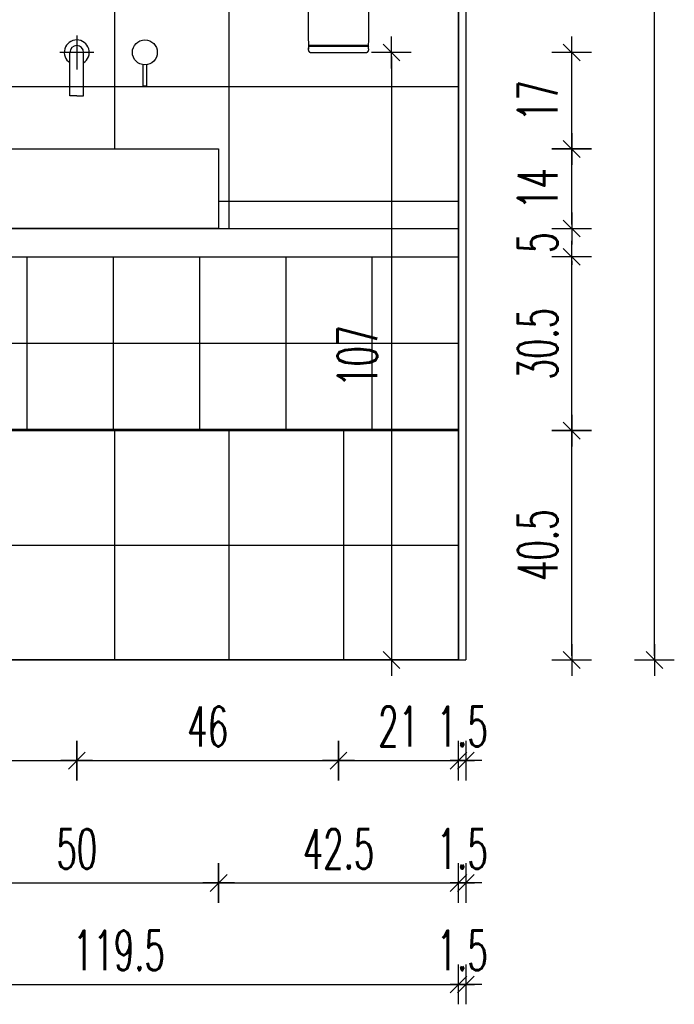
# Model space of a CAD drawing. Header units: centimetres. Extents: x -15121 to 30567, y -60641 to 0.
# Tile 54 of 256: x 4751 to 4866, y -27171 to -26998. Entities that reach past the tile are written whole.
import ezdxf

# ---------------------------------------------------------------- set-up
doc = ezdxf.new("R2010")
doc.units = ezdxf.units.CM
doc.header["$LTSCALE"] = 60
for name, color, linetype in [('AIKA powierzchnie', 6, 'Continuous'), ('AIKA sanitariaty', 7, 'Continuous'), ('AIKA TYNK', 5, 'Continuous'), ('AIKA widoki wymiarowanie', 7, 'Continuous'), ('AIKA widokowe', 7, 'Continuous')]:
    doc.layers.add(name, color=color, linetype=linetype)
doc.styles.add('wymiar', font='txt.shx', dxfattribs={"width": 0.6})
doc.dimstyles.new('Dwudziestka', dxfattribs={"dimtxt": 7, "dimasz": 0.7, "dimexe": 5, "dimexo": 0, "dimgap": 2.5, "dimtad": 1, "dimtoh": 1, "dimdec": 3, "dimrnd": 0.5, "dimdsep": 46, "dimtxsty": 'wymiar', "dimblk": 'znacznik', "dimcen": 0, "dimdle": 5, "dimse1": 1, "dimse2": 1, "dimclrd": 256, "dimclre": 256, "dimclrt": 256, "dimadec": 0, "dimazin": 0, "dimtfac": 0.4, "dimtdec": 3, "dimtix": 1, "dimtofl": 0, "dimtmove": 2, "dimatfit": 3, "dimldrblk": 'znacznik', "dimfxl": 1, "dimtolj": 1, "dimarcsym": 0})

# ---------------------------------------------------------------- blocks, each defined once
blk = doc.blocks.new('SL dozownik przod')
at = {"layer": 'AIKA widokowe'}
for p, q in [((1.21, 10.99), (1.11, 10.89)), ((1.11, 10.89), (3.11, 10.89)), ((1.11, 10.89), (1.11, 10.66)), ((1.21, 10.99), (3.01, 10.99)), ((1.54, 11.04), (1.49, 10.99)), ((1.54, 11.04), (2.69, 11.04)), ((2.74, 10.99), (2.69, 11.04)), ((3.11, 10.89), (3.01, 10.99)), ((3.11, 10.66), (3.11, 10.89)), ((1.11, 10.66), (3.11, 10.66)), ((1.46, 10.56), (1.46, 10.66)), ((2.76, 10.66), (2.76, 10.64)), ((-4.52, -15.9), (-4.42, -15.72)), ((-4.52, -15.9), (-4.46, -15.9)), ((-4.51, -16.41), (-4.52, -15.9)), ((-4.36, -15.72), (-4.46, -15.9)), ((-4.46, -15.9), (-0.94, -15.9)), ((-4.36, -15.72), (-4.42, -15.72)), ((-4.38, -15.71), (-4.21, -15.71)), ((-4.36, -15.72), (-0.96, -15.72)), ((-3.95, -17.22), (-4, -17.22)), ((-0.94, -17.22), (-3.95, -17.22)), ((-0.96, -15.72), (2.1, -15.72)), ((-0.96, -15.72), (-0.96, -15.9)), ((-0.94, -15.9), (2.11, -15.9)), ((5.17, -17.22), (-0.94, -17.22)), ((2.1, -15.72), (2.11, -15.72)), ((2.1, -15.72), (2.1, -15.9)), ((2.11, -15.72), (2.13, -15.72)), ((2.11, -15.9), (2.11, -15.72)), ((2.11, -15.9), (5.17, -15.9)), ((2.13, -15.72), (5.18, -15.72)), ((2.13, -15.9), (2.13, -15.72)), ((5.17, -15.9), (8.69, -15.9)), ((8.18, -17.22), (5.17, -17.22)), ((5.18, -15.72), (8.59, -15.72)), ((5.19, -15.9), (5.18, -15.72)), ((8.23, -17.22), (8.18, -17.22)), ((8.44, -15.71), (8.61, -15.71)), ((8.65, -15.72), (8.59, -15.72)), ((8.69, -15.9), (8.59, -15.72)), ((8.65, -15.72), (8.75, -15.9)), ((8.69, -15.9), (8.75, -15.9)), ((8.73, -16.51), (8.74, -16.21)), ((8.73, -16.51), (8.74, -16.21)), ((8.73, -16.21), (8.74, -16.21)), ((8.73, -16.21), (8.73, -16.21)), ((8.73, -16.33), (8.74, -16.21)), ((8.73, -16.21), (8.73, -16.33)), ((8.73, -16.51), (8.73, -16.21)), ((8.74, -16.21), (8.73, -16.51)), ((8.73, -16.21), (8.73, -16.51)), ((8.73, -16.21), (8.73, -16.21)), ((8.74, -16.3), (8.73, -16.51)), ((8.73, -16.33), (8.73, -16.33)), ((8.73, -16.37), (8.73, -16.46)), ((8.74, -16.37), (8.73, -16.37)), ((8.73, -16.37), (8.73, -16.51)), ((8.73, -16.37), (8.73, -16.37)), ((8.73, -16.51), (8.73, -16.37)), ((8.73, -16.46), (8.73, -16.51)), ((8.73, -16.46), (8.73, -16.46)), ((8.73, -16.51), (8.73, -16.51)), ((8.73, -16.51), (8.73, -16.51)), ((8.73, -16.51), (8.73, -16.51)), ((8.73, -16.51), (8.73, -16.51)), ((8.73, -16.51), (8.73, -16.51)), ((8.73, -16.51), (8.73, -16.51)), ((8.73, -16.51), (8.74, -16.51)), ((8.73, -16.51), (8.73, -16.51)), ((8.73, -16.51), (8.73, -16.51)), ((8.75, -15.9), (8.74, -16.41)), ((8.74, -16.21), (8.74, -16.21)), ((8.74, -16.21), (8.74, -16.51)), ((8.74, -16.51), (8.74, -16.21)), ((8.74, -16.21), (8.74, -16.21)), ((8.74, -16.21), (8.74, -16.21)), ((8.74, -16.21), (8.74, -16.21)), ((8.74, -16.42), (8.74, -16.21)), ((8.74, -16.21), (8.74, -16.42)), ((8.74, -16.42), (8.74, -16.21)), ((8.74, -16.21), (8.74, -16.42)), ((8.74, -16.21), (8.74, -16.21)), ((8.74, -16.21), (8.74, -16.51)), ((8.74, -16.21), (8.74, -16.21)), ((8.74, -16.21), (8.74, -16.26)), ((8.74, -16.21), (8.74, -16.21)), ((8.74, -16.21), (8.74, -16.21)), ((8.74, -16.21), (8.74, -16.21)), ((8.74, -16.21), (8.74, -16.21)), ((8.74, -16.21), (8.74, -16.21)), ((8.74, -16.26), (8.74, -16.33)), ((8.74, -16.26), (8.74, -16.26)), ((8.74, -16.51), (8.74, -16.3)), ((8.74, -16.33), (8.74, -16.37)), ((8.74, -16.33), (8.74, -16.33)), ((8.74, -16.51), (8.74, -16.51)), ((8.74, -16.51), (8.74, -16.51)), ((8.74, -16.51), (8.74, -16.51))]:
    blk.add_line(p, q, dxfattribs=at)
for centre, start, end in [((6.74, -15.72), 90, 180), ((6.86, -15.72), 0, 90)]:
    blk.add_arc(centre, 0.009, start, end, dxfattribs=at)
for centre, major_axis, start_param, end_param in [((-4.5, -16.33), (-0.016, 0.939), 1.659331, 2.015375), ((8.73, -16.33), (0.016, 0.939), 4.26781, 4.623855)]:
    blk.add_ellipse(centre, major_axis=major_axis, ratio=0.008724, start_param=start_param, end_param=end_param, dxfattribs=at)
for points, degree in [([(-4.52, -15.71), (-4.69, -3.05), (-4.53, 9.62)], 2), ([(-3.55, 10.61), (-1.04, 10.65), (1.46, 10.66)], 2), ([(1.44, 10.64), (1.44, 10.64), (1.44, 10.64), (1.44, 10.64)], 3), ([(1.44, 10.64), (1.45, 10.64), (1.46, 10.64), (1.46, 10.64)], 3), ([(2.76, 10.66), (5.27, 10.65), (7.78, 10.61)], 2), ([(2.77, 10.64), (2.77, 10.64), (2.78, 10.64), (2.78, 10.64)], 3), ([(2.78, 10.64), (2.78, 10.64), (2.78, 10.64), (2.78, 10.64)], 3), ([(8.76, 9.62), (8.92, -3.05), (8.75, -15.71)], 2), ([(-4.49, 3.89), (-4.49, 0.99), (-4.49, -1.91), (-4.49, -4.81)], 3), ([(8.72, -4.81), (8.72, -1.91), (8.72, 0.99), (8.72, 3.89)], 3), ([(8.73, -5.22), (8.73, -5.22), (8.73, -5.22), (8.73, -5.22)], 3), ([(-4.12, -15.71), (-4.42, -15.71)], 1), ([(-4.15, -15.71), (-4.21, -15.71)], 1), ([(-4.12, -15.71), (-4.12, -15.71)], 1), ([(8.35, -15.71), (8.35, -15.71)], 1), ([(8.65, -15.71), (8.35, -15.71)], 1), ([(8.44, -15.71), (8.37, -15.71)], 1)]:
    blk.add_open_spline(points, degree=degree, dxfattribs=at)
for points, knots in [([(-4.53, 9.62), (-4.53, 9.65), (-4.53, 9.69), (-4.52, 9.75), (-4.52, 9.78), (-4.5, 9.84), (-4.5, 9.87), (-4.48, 9.92), (-4.48, 9.94), (-4.46, 9.97), (-4.46, 9.98), (-4.44, 10.03), (-4.43, 10.05), (-4.4, 10.11), (-4.38, 10.14), (-4.34, 10.19), (-4.32, 10.22), (-4.3, 10.25), (-4.29, 10.25), (-4.28, 10.27), (-4.27, 10.28), (-4.25, 10.3), (-4.22, 10.34), (-4.17, 10.38), (-4.12, 10.42), (-4.08, 10.44), (-4.07, 10.45), (-4.04, 10.47), (-4.04, 10.47), (-4.02, 10.48), (-4.02, 10.48), (-3.98, 10.5), (-3.95, 10.52), (-3.89, 10.54), (-3.86, 10.55), (-3.8, 10.57), (-3.77, 10.58), (-3.73, 10.59), (-3.72, 10.59), (-3.71, 10.59), (-3.69, 10.6), (-3.66, 10.6), (-3.61, 10.61), (-3.58, 10.61), (-3.55, 10.61)], [0, 0, 0, 0, 0.0625, 0.0625, 0.125, 0.125, 0.1875, 0.1875, 0.21875, 0.21875, 0.25, 0.25, 0.3125, 0.3125, 0.375, 0.375, 0.4375, 0.4375, 0.453125, 0.453125, 0.46875, 0.5, 0.5, 0.5625, 0.625, 0.625, 0.65625, 0.65625, 0.671875, 0.671875, 0.6875, 0.6875, 0.75, 0.75, 0.8125, 0.8125, 0.875, 0.875, 0.890625, 0.890625, 0.90625, 0.9375, 0.9375, 1, 1, 1, 1]), ([(2.11, 10.64), (2.08, 10.64), (2.05, 10.64), (1.98, 10.64), (1.95, 10.64), (1.9, 10.64), (1.89, 10.64), (1.86, 10.64), (1.86, 10.64), (1.85, 10.64), (1.84, 10.64), (1.83, 10.64), (1.83, 10.64), (1.8, 10.64), (1.77, 10.64), (1.71, 10.64), (1.68, 10.64), (1.64, 10.64), (1.63, 10.64), (1.61, 10.64), (1.61, 10.64), (1.6, 10.64), (1.59, 10.64), (1.58, 10.64), (1.55, 10.64), (1.53, 10.64), (1.48, 10.64), (1.46, 10.64), (1.44, 10.64)], [0, 0, 0, 0, 0.125, 0.125, 0.25, 0.25, 0.3125, 0.3125, 0.34375, 0.34375, 0.359375, 0.359375, 0.375, 0.375, 0.5, 0.5, 0.625, 0.625, 0.6875, 0.6875, 0.703125, 0.703125, 0.71875, 0.75, 0.75, 0.875, 0.875, 1, 1, 1, 1]), ([(2.78, 10.64), (2.77, 10.64), (2.75, 10.64), (2.7, 10.64), (2.68, 10.64), (2.65, 10.64), (2.64, 10.64), (2.63, 10.64), (2.62, 10.64), (2.62, 10.64), (2.6, 10.64), (2.59, 10.64), (2.55, 10.64), (2.52, 10.64), (2.46, 10.64), (2.43, 10.64), (2.4, 10.64), (2.4, 10.64), (2.39, 10.64), (2.38, 10.64), (2.37, 10.64), (2.36, 10.64), (2.34, 10.64), (2.32, 10.64), (2.28, 10.64), (2.24, 10.64), (2.18, 10.64), (2.15, 10.64), (2.11, 10.64)], [0, 0, 0, 0, 0.125, 0.125, 0.25, 0.25, 0.28125, 0.296875, 0.296875, 0.3125, 0.3125, 0.375, 0.375, 0.5, 0.5, 0.625, 0.625, 0.640625, 0.640625, 0.65625, 0.65625, 0.6875, 0.6875, 0.75, 0.75, 0.875, 0.875, 1, 1, 1, 1]), ([(2.11, 10.6), (2.11, 10.6), (2.11, 10.59), (2.11, 10.59), (2.11, 10.58), (2.11, 10.57), (2.11, 10.56), (2.11, 10.55), (2.11, 10.55), (2.11, 10.54), (2.11, 10.54), (2.11, 10.53), (2.11, 10.52), (2.11, 10.51), (2.11, 10.48), (2.11, 10.45), (2.11, 10.42), (2.11, 10.41), (2.11, 10.39), (2.11, 10.39), (2.11, 10.38), (2.11, 10.37), (2.11, 10.37), (2.11, 10.35), (2.11, 10.33), (2.11, 10.28), (2.11, 10.26), (2.11, 10.21), (2.11, 10.18), (2.11, 10.15), (2.11, 10.14), (2.11, 10.13), (2.11, 10.12), (2.11, 10.12), (2.11, 10.1), (2.11, 10.09), (2.11, 10.04), (2.11, 9.98), (2.11, 9.92), (2.11, 9.88), (2.11, 9.86), (2.11, 9.84), (2.11, 9.83), (2.11, 9.81), (2.11, 9.81), (2.11, 9.77), (2.11, 9.7), (2.11, 9.64), (2.11, 9.6)], [0, 0, 0, 0, 0.0625, 0.0625, 0.125, 0.125, 0.1875, 0.1875, 0.203125, 0.203125, 0.21875, 0.21875, 0.25, 0.25, 0.3125, 0.375, 0.375, 0.40625, 0.40625, 0.421875, 0.429687, 0.429687, 0.4375, 0.4375, 0.5, 0.5, 0.5625, 0.5625, 0.625, 0.625, 0.640625, 0.648438, 0.648438, 0.65625, 0.65625, 0.6875, 0.6875, 0.75, 0.8125, 0.8125, 0.84375, 0.84375, 0.859375, 0.859375, 0.875, 0.875, 0.9375, 1, 1, 1, 1]), ([(7.78, 10.61), (7.81, 10.61), (7.84, 10.61), (7.89, 10.6), (7.91, 10.6), (7.94, 10.59), (7.95, 10.59), (7.96, 10.59), (8, 10.58), (8.03, 10.57), (8.09, 10.55), (8.12, 10.54), (8.18, 10.52), (8.21, 10.5), (8.25, 10.48), (8.25, 10.48), (8.27, 10.47), (8.27, 10.47), (8.29, 10.45), (8.31, 10.44), (8.35, 10.42), (8.4, 10.38), (8.45, 10.34), (8.48, 10.3), (8.5, 10.28), (8.51, 10.27), (8.52, 10.25), (8.53, 10.25), (8.55, 10.22), (8.57, 10.19), (8.61, 10.14), (8.62, 10.11), (8.66, 10.05), (8.67, 10.03), (8.69, 9.98), (8.69, 9.97), (8.7, 9.94), (8.71, 9.92), (8.72, 9.87), (8.73, 9.84), (8.74, 9.78), (8.75, 9.75), (8.76, 9.69), (8.76, 9.65), (8.76, 9.62)], [0, 0, 0, 0, 0.0625, 0.0625, 0.09375, 0.109375, 0.109375, 0.125, 0.125, 0.1875, 0.1875, 0.25, 0.25, 0.3125, 0.3125, 0.328125, 0.328125, 0.34375, 0.34375, 0.375, 0.375, 0.4375, 0.5, 0.5, 0.53125, 0.546875, 0.546875, 0.5625, 0.5625, 0.625, 0.625, 0.6875, 0.6875, 0.75, 0.75, 0.78125, 0.78125, 0.8125, 0.8125, 0.875, 0.875, 0.9375, 0.9375, 1, 1, 1, 1]), ([(-4.49, 4.3), (-4.49, 4.3), (-4.49, 4.3), (-4.49, 4.3), (-4.49, 4.3), (-4.49, 4.29), (-4.49, 4.29), (-4.49, 4.29), (-4.49, 4.28), (-4.49, 4.27), (-4.49, 4.26), (-4.49, 4.25), (-4.49, 4.25), (-4.49, 4.25), (-4.49, 4.24), (-4.49, 4.23), (-4.49, 4.21), (-4.49, 4.2), (-4.49, 4.18), (-4.49, 4.17), (-4.49, 4.15), (-4.49, 4.15), (-4.49, 4.14), (-4.49, 4.14), (-4.49, 4.13), (-4.49, 4.11), (-4.49, 4.09), (-4.49, 4.06), (-4.49, 4.04), (-4.49, 4.04), (-4.49, 4.03), (-4.49, 4.02), (-4.49, 4.02), (-4.49, 4.01), (-4.49, 4), (-4.49, 3.97), (-4.49, 3.94), (-4.49, 3.92), (-4.49, 3.9), (-4.49, 3.89)], [0, 0, 0, 0, 0.00913, 0.00913, 0.044518, 0.044518, 0.079907, 0.079907, 0.150683, 0.221459, 0.221459, 0.256848, 0.256848, 0.274542, 0.274542, 0.292236, 0.363012, 0.433789, 0.433789, 0.504565, 0.504565, 0.522259, 0.522259, 0.539953, 0.575342, 0.575342, 0.646118, 0.716894, 0.716894, 0.752283, 0.752283, 0.769977, 0.769977, 0.787671, 0.787671, 0.858447, 0.929224, 0.929224, 1, 1, 1, 1]), ([(-4.49, 4.3), (-4.49, 4.3), (-4.49, 4.3), (-4.49, 4.3), (-4.49, 4.3)], [0, 0, 0, 0, 0.889893, 1, 1, 1, 1]), ([(8.72, 4.29), (8.72, 4.3), (8.72, 4.3), (8.72, 4.3), (8.72, 4.3)], [0, 0, 0, 0, 0.633689, 1, 1, 1, 1]), ([(8.72, 3.89), (8.72, 3.9), (8.72, 3.92), (8.72, 3.94), (8.72, 3.97), (8.72, 4), (8.72, 4.01), (8.72, 4.02), (8.72, 4.02), (8.72, 4.03), (8.72, 4.04), (8.72, 4.04), (8.72, 4.06), (8.72, 4.09), (8.72, 4.11), (8.72, 4.13), (8.72, 4.14), (8.72, 4.14), (8.72, 4.15), (8.72, 4.15), (8.72, 4.17), (8.72, 4.18), (8.72, 4.2), (8.72, 4.21), (8.72, 4.23), (8.72, 4.24), (8.72, 4.25), (8.72, 4.25), (8.72, 4.25), (8.72, 4.26), (8.72, 4.27), (8.72, 4.28), (8.72, 4.29), (8.72, 4.29), (8.72, 4.29), (8.72, 4.29)], [0, 0, 0, 0, 0.075594, 0.075594, 0.151189, 0.226783, 0.226783, 0.245682, 0.245682, 0.26458, 0.26458, 0.302377, 0.302377, 0.377972, 0.453566, 0.453566, 0.491363, 0.510262, 0.510262, 0.529161, 0.529161, 0.604755, 0.604755, 0.680349, 0.755944, 0.774842, 0.774842, 0.793741, 0.793741, 0.831538, 0.831538, 0.907132, 0.982727, 0.982727, 1, 1, 1, 1]), ([(-4.49, -4.81), (-4.49, -4.82), (-4.49, -4.84), (-4.49, -4.86), (-4.49, -4.86), (-4.49, -4.87), (-4.49, -4.88), (-4.49, -4.89), (-4.49, -4.91), (-4.49, -4.93), (-4.49, -4.96), (-4.49, -4.98), (-4.49, -4.98), (-4.49, -5), (-4.49, -5), (-4.49, -5.02), (-4.49, -5.05), (-4.49, -5.07), (-4.49, -5.08), (-4.49, -5.09), (-4.49, -5.1), (-4.49, -5.1), (-4.49, -5.11), (-4.5, -5.12), (-4.5, -5.13), (-4.5, -5.14), (-4.5, -5.16), (-4.5, -5.18), (-4.5, -5.18), (-4.5, -5.18), (-4.5, -5.19), (-4.5, -5.19), (-4.5, -5.19), (-4.5, -5.2), (-4.5, -5.2)], [0, 0, 0, 0, 0.084012, 0.084012, 0.105016, 0.105016, 0.126019, 0.168025, 0.168025, 0.252037, 0.33605, 0.33605, 0.378056, 0.378056, 0.420062, 0.420062, 0.504075, 0.588087, 0.588087, 0.630093, 0.651096, 0.651096, 0.672099, 0.672099, 0.756112, 0.756112, 0.840124, 0.924137, 0.924137, 0.94514, 0.94514, 0.966143, 0.966143, 1, 1, 1, 1]), ([(-4.5, -5.19), (-4.5, -5.2), (-4.5, -5.21), (-4.5, -5.22), (-4.5, -5.22), (-4.5, -5.22)], [0, 0, 0, 0, 0.209255, 0.778797, 1, 1, 1, 1]), ([(8.73, -5.22), (8.73, -5.22), (8.73, -5.22), (8.73, -5.22), (8.73, -5.21), (8.73, -5.2), (8.73, -5.2), (8.73, -5.19), (8.73, -5.19), (8.73, -5.19), (8.73, -5.18), (8.73, -5.18), (8.73, -5.18), (8.73, -5.16), (8.72, -5.14), (8.72, -5.13), (8.72, -5.12), (8.72, -5.11), (8.72, -5.1), (8.72, -5.1), (8.72, -5.09), (8.72, -5.08), (8.72, -5.07), (8.72, -5.05), (8.72, -5.02), (8.72, -5), (8.72, -5), (8.72, -4.98), (8.72, -4.98), (8.72, -4.96), (8.72, -4.93), (8.72, -4.91), (8.72, -4.89), (8.72, -4.88), (8.72, -4.87), (8.72, -4.86), (8.72, -4.86), (8.72, -4.84), (8.72, -4.82), (8.72, -4.81)], [0, 0, 0, 0, 0.016163, 0.016163, 0.086437, 0.156711, 0.156711, 0.191848, 0.191848, 0.209416, 0.209416, 0.226985, 0.226985, 0.297259, 0.367533, 0.367533, 0.437807, 0.437807, 0.455376, 0.455376, 0.472944, 0.508081, 0.508081, 0.578355, 0.64863, 0.64863, 0.683767, 0.683767, 0.718904, 0.718904, 0.789178, 0.859452, 0.859452, 0.894589, 0.912157, 0.912157, 0.929726, 0.929726, 1, 1, 1, 1]), ([(-4.52, -15.71), (-4.51, -15.71), (-4.5, -15.71), (-4.48, -15.71), (-4.47, -15.71), (-4.47, -15.71), (-4.46, -15.71), (-4.46, -15.71), (-4.46, -15.71), (-4.46, -15.71)], [0, 0, 0, 0, 0.287751, 0.575501, 0.863252, 0.935189, 0.971158, 0.993638, 1, 1, 1, 1]), ([(-4, -17.22), (-4.01, -17.22), (-4.02, -17.22), (-4.03, -17.22), (-4.04, -17.22), (-4.04, -17.22), (-4.04, -17.22), (-4.05, -17.22), (-4.06, -17.22), (-4.07, -17.22), (-4.08, -17.22), (-4.09, -17.21), (-4.1, -17.21), (-4.1, -17.21), (-4.11, -17.21), (-4.12, -17.21), (-4.13, -17.2), (-4.14, -17.2), (-4.15, -17.2), (-4.17, -17.19), (-4.17, -17.19), (-4.19, -17.19), (-4.19, -17.18), (-4.21, -17.17), (-4.23, -17.17), (-4.25, -17.15), (-4.27, -17.15), (-4.29, -17.13), (-4.3, -17.12), (-4.33, -17.1), (-4.34, -17.09), (-4.36, -17.07), (-4.37, -17.06), (-4.39, -17.04), (-4.4, -17.03), (-4.41, -17.01), (-4.41, -17.01), (-4.42, -17), (-4.42, -17), (-4.43, -16.99), (-4.43, -16.98), (-4.44, -16.96), (-4.45, -16.95), (-4.46, -16.92), (-4.47, -16.9), (-4.48, -16.88), (-4.48, -16.87), (-4.49, -16.86), (-4.49, -16.85), (-4.49, -16.85), (-4.49, -16.84), (-4.5, -16.82), (-4.5, -16.8), (-4.5, -16.77), (-4.5, -16.75), (-4.51, -16.73)], [0, 0, 0, 0, 0.03125, 0.03125, 0.039063, 0.039063, 0.046875, 0.046875, 0.0625, 0.0625, 0.09375, 0.09375, 0.109375, 0.109375, 0.125, 0.125, 0.15625, 0.15625, 0.1875, 0.1875, 0.21875, 0.21875, 0.25, 0.25, 0.3125, 0.3125, 0.375, 0.375, 0.4375, 0.4375, 0.5, 0.5, 0.5625, 0.5625, 0.625, 0.625, 0.640625, 0.640625, 0.65625, 0.65625, 0.6875, 0.6875, 0.75, 0.75, 0.8125, 0.8125, 0.84375, 0.84375, 0.859375, 0.859375, 0.875, 0.875, 0.9375, 0.9375, 1, 1, 1, 1]), ([(-4.46, -15.71), (-4.46, -15.71), (-4.46, -15.71), (-4.45, -15.71), (-4.42, -15.71), (-4.32, -15.71), (-4.16, -15.71), (-3.86, -15.71), (-3.35, -15.71), (-2.7, -15.71), (-2.11, -15.71), (-1.66, -15.71), (-1.27, -15.71), (-1.04, -15.71), (-0.96, -15.71)], [0, 0, 0, 0, 0.008552, 0.024738, 0.094878, 0.181203, 0.267528, 0.353854, 0.526505, 0.699156, 0.785481, 0.871806, 0.958132, 1, 1, 1, 1]), ([(-0.96, -15.71), (-0.96, -15.71), (-0.88, -15.71), (-0.48, -15.71), (0.54, -15.71), (1.49, -15.71), (2.11, -15.71)], [0, 0, 0, 0, 0.002302, 0.079048, 0.386032, 1, 1, 1, 1]), ([(5.19, -15.71), (5.19, -15.71), (5.11, -15.71), (4.71, -15.71), (3.69, -15.71), (2.74, -15.71), (2.11, -15.71)], [0, 0, 0, 0, 0.002302, 0.079048, 0.386032, 1, 1, 1, 1]), ([(8.69, -15.71), (8.69, -15.71), (8.69, -15.71), (8.68, -15.71), (8.65, -15.71), (8.55, -15.71), (8.39, -15.71), (8.09, -15.71), (7.58, -15.71), (6.92, -15.71), (6.34, -15.71), (5.89, -15.71), (5.5, -15.71), (5.27, -15.71), (5.19, -15.71)], [0, 0, 0, 0, 0.008552, 0.024738, 0.094878, 0.181203, 0.267528, 0.353854, 0.526505, 0.699156, 0.785481, 0.871806, 0.958132, 1, 1, 1, 1]), ([(8.73, -16.73), (8.73, -16.75), (8.73, -16.77), (8.73, -16.8), (8.72, -16.82), (8.72, -16.84), (8.72, -16.85), (8.72, -16.85), (8.71, -16.86), (8.71, -16.87), (8.71, -16.88), (8.7, -16.9), (8.69, -16.92), (8.68, -16.95), (8.67, -16.96), (8.66, -16.98), (8.65, -16.99), (8.65, -17), (8.65, -17), (8.64, -17.01), (8.64, -17.01), (8.63, -17.03), (8.62, -17.04), (8.6, -17.06), (8.59, -17.07), (8.57, -17.09), (8.55, -17.1), (8.53, -17.12), (8.52, -17.13), (8.49, -17.15), (8.48, -17.15), (8.46, -17.17), (8.44, -17.17), (8.42, -17.18), (8.42, -17.19), (8.4, -17.19), (8.39, -17.19), (8.38, -17.2), (8.37, -17.2), (8.36, -17.2), (8.35, -17.21), (8.34, -17.21), (8.33, -17.21), (8.32, -17.21), (8.32, -17.21), (8.31, -17.22), (8.3, -17.22), (8.28, -17.22), (8.28, -17.22), (8.27, -17.22), (8.27, -17.22), (8.26, -17.22), (8.26, -17.22), (8.25, -17.22), (8.24, -17.22), (8.23, -17.22)], [0, 0, 0, 0, 0.0625, 0.0625, 0.125, 0.125, 0.140625, 0.140625, 0.15625, 0.15625, 0.1875, 0.1875, 0.25, 0.25, 0.3125, 0.3125, 0.34375, 0.34375, 0.359375, 0.359375, 0.375, 0.375, 0.4375, 0.4375, 0.5, 0.5, 0.5625, 0.5625, 0.625, 0.625, 0.6875, 0.6875, 0.75, 0.75, 0.78125, 0.78125, 0.8125, 0.8125, 0.84375, 0.84375, 0.875, 0.875, 0.890625, 0.890625, 0.90625, 0.90625, 0.9375, 0.9375, 0.953125, 0.953125, 0.960938, 0.960938, 0.96875, 0.96875, 1, 1, 1, 1]), ([(8.69, -15.71), (8.69, -15.71), (8.69, -15.71), (8.69, -15.71), (8.69, -15.71), (8.7, -15.71), (8.71, -15.71), (8.73, -15.71), (8.74, -15.71), (8.75, -15.71)], [0, 0, 0, 0, 0.006362, 0.028842, 0.064811, 0.136748, 0.424499, 0.712249, 1, 1, 1, 1])]:
    blk.add_open_spline(points, degree=3, knots=knots, dxfattribs=at)
blk = doc.blocks.new('znacznik')
at = {"color": 0}
for points in [[(0, -5), (0, 5)], [(-4, 0), (4, 0)]]:
    blk.add_lwpolyline(points, dxfattribs=at)
at = {"color": 1}
blk.add_lwpolyline([(-2.12, -2.12), (2.12, 2.12)], dxfattribs=at)
blk = doc.blocks.new('*D6735')
at = {"layer": 'AIKA widoki wymiarowanie', "lineweight": -2, "transparency": 16777216}
blk.add_line((4708.93, -27128.1), (4759.95, -27128.1), dxfattribs=at)
at = {"layer": 'Defpoints', "color": 0, "transparency": 16777216}
for p in [(4708.23, -26900.96), (4760.65, -27020.38), (4760.65, -27128.1)]:
    blk.add_point(p, dxfattribs=at)
at = {"layer": 'AIKA widoki wymiarowanie', "lineweight": -2, "transparency": 16777216, "xscale": 0.7, "yscale": 0.7, "zscale": 0.7, "rotation": 180}
blk.add_blockref('znacznik', (4708.23, -27128.1), dxfattribs=at)
at = {"layer": 'AIKA widoki wymiarowanie', "lineweight": -2, "transparency": 16777216, "xscale": 0.7, "yscale": 0.7, "zscale": 0.7}
blk.add_blockref('znacznik', (4760.65, -27128.1), dxfattribs=at)
at = {"layer": 'AIKA widoki wymiarowanie', "transparency": 16777216, "insert": (4734.44, -27122.1), "char_height": 7, "attachment_point": 5, "style": 'wymiar'}
blk.add_mtext('\\A1;52.5', dxfattribs=at)
blk = doc.blocks.new('*D6736')
at = {"layer": 'AIKA widoki wymiarowanie', "lineweight": -2, "transparency": 16777216}
blk.add_line((4761.35, -27128.1), (4806.08, -27128.1), dxfattribs=at)
at = {"layer": 'Defpoints', "color": 0, "transparency": 16777216}
for p in [(4806.78, -27003.38), (4760.65, -27020.38), (4806.78, -27128.1)]:
    blk.add_point(p, dxfattribs=at)
at = {"layer": 'AIKA widoki wymiarowanie', "lineweight": -2, "transparency": 16777216, "xscale": 0.7, "yscale": 0.7, "zscale": 0.7, "rotation": 180}
blk.add_blockref('znacznik', (4760.65, -27128.1), dxfattribs=at)
at = {"layer": 'AIKA widoki wymiarowanie', "lineweight": -2, "transparency": 16777216, "xscale": 0.7, "yscale": 0.7, "zscale": 0.7}
blk.add_blockref('znacznik', (4806.78, -27128.1), dxfattribs=at)
at = {"layer": 'AIKA widoki wymiarowanie', "transparency": 16777216, "insert": (4783.72, -27122.1), "char_height": 7, "attachment_point": 5, "style": 'wymiar'}
blk.add_mtext('\\A1;46', dxfattribs=at)
blk = doc.blocks.new('*D6737')
at = {"layer": 'AIKA widoki wymiarowanie', "lineweight": -2, "transparency": 16777216}
blk.add_line((4807.48, -27128.1), (4827.24, -27128.1), dxfattribs=at)
at = {"layer": 'Defpoints', "color": 0, "transparency": 16777216}
for p in [(4806.78, -27003.38), (4827.94, -27110.38), (4827.94, -27128.1)]:
    blk.add_point(p, dxfattribs=at)
at = {"layer": 'AIKA widoki wymiarowanie', "lineweight": -2, "transparency": 16777216, "xscale": 0.7, "yscale": 0.7, "zscale": 0.7, "rotation": 180}
blk.add_blockref('znacznik', (4806.78, -27128.1), dxfattribs=at)
at = {"layer": 'AIKA widoki wymiarowanie', "lineweight": -2, "transparency": 16777216, "xscale": 0.7, "yscale": 0.7, "zscale": 0.7}
blk.add_blockref('znacznik', (4827.94, -27128.1), dxfattribs=at)
at = {"layer": 'AIKA widoki wymiarowanie', "transparency": 16777216, "insert": (4817.36, -27122.1), "char_height": 7, "attachment_point": 5, "style": 'wymiar'}
blk.add_mtext('\\A1;21', dxfattribs=at)
blk = doc.blocks.new('*D6738')
at = {"layer": 'AIKA widoki wymiarowanie', "lineweight": -2, "transparency": 16777216}
for p, q in [((4827.24, -27128.1), (4826.54, -27128.1)), ((4829.93, -27128.1), (4830.63, -27128.1))]:
    blk.add_line(p, q, dxfattribs=at)
at = {"layer": 'Defpoints', "color": 0, "transparency": 16777216}
for p in [(4827.94, -27110.38), (4829.23, -27110.38), (4829.23, -27128.1)]:
    blk.add_point(p, dxfattribs=at)
at = {"layer": 'AIKA widoki wymiarowanie', "lineweight": -2, "transparency": 16777216, "xscale": 0.7, "yscale": 0.7, "zscale": 0.7}
blk.add_blockref('znacznik', (4827.94, -27128.1), dxfattribs=at)
at = {"layer": 'AIKA widoki wymiarowanie', "lineweight": -2, "transparency": 16777216, "xscale": 0.7, "yscale": 0.7, "zscale": 0.7, "rotation": 180}
blk.add_blockref('znacznik', (4829.23, -27128.1), dxfattribs=at)
at = {"layer": 'AIKA widoki wymiarowanie', "transparency": 16777216, "insert": (4828.59, -27122.1), "char_height": 7, "attachment_point": 5, "style": 'wymiar'}
blk.add_mtext('\\A1;1.5', dxfattribs=at)
blk = doc.blocks.new('*D6741')
at = {"layer": 'AIKA widoki wymiarowanie', "lineweight": -2, "transparency": 16777216}
blk.add_line((4736.35, -27149.65), (4784.95, -27149.65), dxfattribs=at)
at = {"layer": 'Defpoints', "color": 0, "transparency": 16777216}
for p in [(4735.65, -27034.38), (4785.65, -27034.38), (4785.65, -27149.65)]:
    blk.add_point(p, dxfattribs=at)
at = {"layer": 'AIKA widoki wymiarowanie', "lineweight": -2, "transparency": 16777216, "xscale": 0.7, "yscale": 0.7, "zscale": 0.7, "rotation": 180}
blk.add_blockref('znacznik', (4735.65, -27149.65), dxfattribs=at)
at = {"layer": 'AIKA widoki wymiarowanie', "lineweight": -2, "transparency": 16777216, "xscale": 0.7, "yscale": 0.7, "zscale": 0.7}
blk.add_blockref('znacznik', (4785.65, -27149.65), dxfattribs=at)
at = {"layer": 'AIKA widoki wymiarowanie', "transparency": 16777216, "insert": (4760.65, -27143.65), "char_height": 7, "attachment_point": 5, "style": 'wymiar'}
blk.add_mtext('\\A1;50', dxfattribs=at)
blk = doc.blocks.new('*D6742')
at = {"layer": 'AIKA widoki wymiarowanie', "lineweight": -2, "transparency": 16777216}
blk.add_line((4786.35, -27149.65), (4827.24, -27149.65), dxfattribs=at)
at = {"layer": 'Defpoints', "color": 0, "transparency": 16777216}
for p in [(4785.65, -27034.38), (4827.94, -27034.38), (4827.94, -27149.65)]:
    blk.add_point(p, dxfattribs=at)
at = {"layer": 'AIKA widoki wymiarowanie', "lineweight": -2, "transparency": 16777216, "xscale": 0.7, "yscale": 0.7, "zscale": 0.7, "rotation": 180}
blk.add_blockref('znacznik', (4785.65, -27149.65), dxfattribs=at)
at = {"layer": 'AIKA widoki wymiarowanie', "lineweight": -2, "transparency": 16777216, "xscale": 0.7, "yscale": 0.7, "zscale": 0.7}
blk.add_blockref('znacznik', (4827.94, -27149.65), dxfattribs=at)
at = {"layer": 'AIKA widoki wymiarowanie', "transparency": 16777216, "insert": (4806.79, -27143.65), "char_height": 7, "attachment_point": 5, "style": 'wymiar'}
blk.add_mtext('\\A1;42.5', dxfattribs=at)
blk = doc.blocks.new('*D6743')
at = {"layer": 'AIKA widoki wymiarowanie', "lineweight": -2, "transparency": 16777216}
for p, q in [((4827.24, -27149.65), (4826.54, -27149.65)), ((4829.93, -27149.65), (4830.63, -27149.65))]:
    blk.add_line(p, q, dxfattribs=at)
at = {"layer": 'Defpoints', "color": 0, "transparency": 16777216}
for p in [(4827.94, -27034.38), (4829.23, -27110.38), (4829.23, -27149.65)]:
    blk.add_point(p, dxfattribs=at)
at = {"layer": 'AIKA widoki wymiarowanie', "lineweight": -2, "transparency": 16777216, "xscale": 0.7, "yscale": 0.7, "zscale": 0.7}
blk.add_blockref('znacznik', (4827.94, -27149.65), dxfattribs=at)
at = {"layer": 'AIKA widoki wymiarowanie', "lineweight": -2, "transparency": 16777216, "xscale": 0.7, "yscale": 0.7, "zscale": 0.7, "rotation": 180}
blk.add_blockref('znacznik', (4829.23, -27149.65), dxfattribs=at)
at = {"layer": 'AIKA widoki wymiarowanie', "transparency": 16777216, "insert": (4828.59, -27143.65), "char_height": 7, "attachment_point": 5, "style": 'wymiar'}
blk.add_mtext('\\A1;1.5', dxfattribs=at)
blk = doc.blocks.new('*D6744')
at = {"layer": 'AIKA widoki wymiarowanie', "lineweight": -2, "transparency": 16777216}
blk.add_line((4847.88, -27109.68), (4847.88, -27070.68), dxfattribs=at)
at = {"layer": 'Defpoints', "color": 0, "transparency": 16777216}
for p in [(4807.74, -27069.98), (4847.88, -27069.98), (4807.74, -27110.38)]:
    blk.add_point(p, dxfattribs=at)
at = {"layer": 'AIKA widoki wymiarowanie', "lineweight": -2, "transparency": 16777216, "xscale": 0.7, "yscale": 0.7, "zscale": 0.7}
for p, rotation in [((4847.88, -27069.98), 90), ((4847.88, -27110.38), 270)]:
    blk.add_blockref('znacznik', p, dxfattribs=dict(at, rotation=rotation))
at = {"layer": 'AIKA widoki wymiarowanie', "transparency": 16777216, "insert": (4841.88, -27090.18), "char_height": 7, "attachment_point": 5, "rotation": 90, "style": 'wymiar'}
blk.add_mtext('\\A1;40.5', dxfattribs=at)
blk = doc.blocks.new('*D6745')
at = {"layer": 'AIKA widoki wymiarowanie', "lineweight": -2, "transparency": 16777216}
blk.add_line((4847.88, -27069.28), (4847.88, -27040.08), dxfattribs=at)
at = {"layer": 'Defpoints', "color": 0, "transparency": 16777216}
for p in [(4827.94, -27039.38), (4847.88, -27039.38), (4807.74, -27069.98)]:
    blk.add_point(p, dxfattribs=at)
at = {"layer": 'AIKA widoki wymiarowanie', "lineweight": -2, "transparency": 16777216, "xscale": 0.7, "yscale": 0.7, "zscale": 0.7}
for p, rotation in [((4847.88, -27039.38), 90), ((4847.88, -27069.98), 270)]:
    blk.add_blockref('znacznik', p, dxfattribs=dict(at, rotation=rotation))
at = {"layer": 'AIKA widoki wymiarowanie', "transparency": 16777216, "insert": (4841.88, -27054.68), "char_height": 7, "attachment_point": 5, "rotation": 90, "style": 'wymiar'}
blk.add_mtext('\\A1;30.5', dxfattribs=at)
blk = doc.blocks.new('*D6746')
at = {"layer": 'AIKA widoki wymiarowanie', "lineweight": -2, "transparency": 16777216}
for p, q in [((4847.88, -27033.68), (4847.88, -27032.98)), ((4847.88, -27040.08), (4847.88, -27040.78))]:
    blk.add_line(p, q, dxfattribs=at)
at = {"layer": 'Defpoints', "color": 0, "transparency": 16777216}
for p in [(4827.94, -27034.38), (4847.88, -27034.38), (4827.94, -27039.38)]:
    blk.add_point(p, dxfattribs=at)
at = {"layer": 'AIKA widoki wymiarowanie', "lineweight": -2, "transparency": 16777216, "xscale": 0.7, "yscale": 0.7, "zscale": 0.7}
for p, rotation in [((4847.88, -27034.38), 270), ((4847.88, -27039.38), 90)]:
    blk.add_blockref('znacznik', p, dxfattribs=dict(at, rotation=rotation))
at = {"layer": 'AIKA widoki wymiarowanie', "transparency": 16777216, "insert": (4841.88, -27036.88), "char_height": 7, "attachment_point": 5, "rotation": 90, "style": 'wymiar'}
blk.add_mtext('\\A1;5', dxfattribs=at)
blk = doc.blocks.new('*D6747')
at = {"layer": 'AIKA widoki wymiarowanie', "lineweight": -2, "transparency": 16777216}
blk.add_line((4847.88, -27033.68), (4847.88, -27021.08), dxfattribs=at)
at = {"layer": 'Defpoints', "color": 0, "transparency": 16777216}
for p in [(4785.65, -27020.38), (4847.88, -27020.38), (4827.94, -27034.38)]:
    blk.add_point(p, dxfattribs=at)
at = {"layer": 'AIKA widoki wymiarowanie', "lineweight": -2, "transparency": 16777216, "xscale": 0.7, "yscale": 0.7, "zscale": 0.7}
for p, rotation in [((4847.88, -27020.38), 90), ((4847.88, -27034.38), 270)]:
    blk.add_blockref('znacznik', p, dxfattribs=dict(at, rotation=rotation))
at = {"layer": 'AIKA widoki wymiarowanie', "transparency": 16777216, "insert": (4841.88, -27027.38), "char_height": 7, "attachment_point": 5, "rotation": 90, "style": 'wymiar'}
blk.add_mtext('\\A1;14', dxfattribs=at)
blk = doc.blocks.new('*D6748')
at = {"layer": 'AIKA widoki wymiarowanie', "lineweight": -2, "transparency": 16777216}
blk.add_line((4847.88, -27019.68), (4847.88, -27004.08), dxfattribs=at)
at = {"layer": 'Defpoints', "color": 0, "transparency": 16777216}
for p in [(4760.65, -27003.38), (4847.88, -27003.38), (4785.65, -27020.38)]:
    blk.add_point(p, dxfattribs=at)
at = {"layer": 'AIKA widoki wymiarowanie', "lineweight": -2, "transparency": 16777216, "xscale": 0.7, "yscale": 0.7, "zscale": 0.7}
for p, rotation in [((4847.88, -27003.38), 90), ((4847.88, -27020.38), 270)]:
    blk.add_blockref('znacznik', p, dxfattribs=dict(at, rotation=rotation))
at = {"layer": 'AIKA widoki wymiarowanie', "transparency": 16777216, "insert": (4841.88, -27011.88), "char_height": 7, "attachment_point": 5, "rotation": 90, "style": 'wymiar'}
blk.add_mtext('\\A1;17', dxfattribs=at)
blk = doc.blocks.new('*D6706')
at = {"layer": 'AIKA widoki wymiarowanie', "lineweight": -2, "transparency": 16777216}
blk.add_line((4816.11, -27004.08), (4816.11, -27109.68), dxfattribs=at)
at = {"layer": 'Defpoints', "color": 0, "transparency": 16777216}
for p in [(4806.78, -27003.38), (4807.74, -27110.38), (4816.11, -27110.38)]:
    blk.add_point(p, dxfattribs=at)
at = {"layer": 'AIKA widoki wymiarowanie', "lineweight": -2, "transparency": 16777216, "xscale": 0.7, "yscale": 0.7, "zscale": 0.7}
for p, rotation in [((4816.11, -27003.38), 90), ((4816.11, -27110.38), 270)]:
    blk.add_blockref('znacznik', p, dxfattribs=dict(at, rotation=rotation))
at = {"layer": 'AIKA widoki wymiarowanie', "transparency": 16777216, "insert": (4810.11, -27056.88), "char_height": 7, "attachment_point": 5, "rotation": 90, "style": 'wymiar'}
blk.add_mtext('\\A1;107', dxfattribs=at)
blk = doc.blocks.new('*D6749')
at = {"layer": 'AIKA widoki wymiarowanie', "lineweight": -2, "transparency": 16777216}
blk.add_line((4862.46, -27109.68), (4862.46, -26810.08), dxfattribs=at)
at = {"layer": 'Defpoints', "color": 0, "transparency": 16777216}
for p in [(4751.7, -26809.38), (4862.46, -26809.38), (4787.54, -27110.38)]:
    blk.add_point(p, dxfattribs=at)
at = {"layer": 'AIKA widoki wymiarowanie', "lineweight": -2, "transparency": 16777216, "xscale": 0.7, "yscale": 0.7, "zscale": 0.7}
for p, rotation in [((4862.46, -26809.38), 90), ((4862.46, -27110.38), 270)]:
    blk.add_blockref('znacznik', p, dxfattribs=dict(at, rotation=rotation))
at = {"layer": 'AIKA widoki wymiarowanie', "transparency": 16777216, "insert": (4856.46, -26959.88), "char_height": 7, "attachment_point": 5, "rotation": 90, "style": 'wymiar'}
blk.add_mtext('\\A1;301', dxfattribs=at)
blk = doc.blocks.new('*D6750')
at = {"layer": 'AIKA widoki wymiarowanie', "lineweight": -2, "transparency": 16777216}
blk.add_line((4708.93, -27167.53), (4827.24, -27167.53), dxfattribs=at)
at = {"layer": 'Defpoints', "color": 0, "transparency": 16777216}
for p in [(4708.23, -27110.38), (4827.94, -27110.38), (4827.94, -27167.53)]:
    blk.add_point(p, dxfattribs=at)
at = {"layer": 'AIKA widoki wymiarowanie', "lineweight": -2, "transparency": 16777216, "xscale": 0.7, "yscale": 0.7, "zscale": 0.7, "rotation": 180}
blk.add_blockref('znacznik', (4708.23, -27167.53), dxfattribs=at)
at = {"layer": 'AIKA widoki wymiarowanie', "lineweight": -2, "transparency": 16777216, "xscale": 0.7, "yscale": 0.7, "zscale": 0.7}
blk.add_blockref('znacznik', (4827.94, -27167.53), dxfattribs=at)
at = {"layer": 'AIKA widoki wymiarowanie', "transparency": 16777216, "insert": (4768.09, -27161.53), "char_height": 7, "attachment_point": 5, "style": 'wymiar'}
blk.add_mtext('\\A1;119.5', dxfattribs=at)
blk = doc.blocks.new('*D6751')
at = {"layer": 'AIKA widoki wymiarowanie', "lineweight": -2, "transparency": 16777216}
for p, q in [((4827.24, -27167.53), (4826.54, -27167.53)), ((4829.93, -27167.53), (4830.63, -27167.53))]:
    blk.add_line(p, q, dxfattribs=at)
at = {"layer": 'Defpoints', "color": 0, "transparency": 16777216}
for p in [(4827.94, -27110.38), (4829.23, -27110.38), (4829.23, -27167.53)]:
    blk.add_point(p, dxfattribs=at)
at = {"layer": 'AIKA widoki wymiarowanie', "lineweight": -2, "transparency": 16777216, "xscale": 0.7, "yscale": 0.7, "zscale": 0.7}
blk.add_blockref('znacznik', (4827.94, -27167.53), dxfattribs=at)
at = {"layer": 'AIKA widoki wymiarowanie', "lineweight": -2, "transparency": 16777216, "xscale": 0.7, "yscale": 0.7, "zscale": 0.7, "rotation": 180}
blk.add_blockref('znacznik', (4829.23, -27167.53), dxfattribs=at)
at = {"layer": 'AIKA widoki wymiarowanie', "transparency": 16777216, "insert": (4828.59, -27161.53), "char_height": 7, "attachment_point": 5, "style": 'wymiar'}
blk.add_mtext('\\A1;1.5', dxfattribs=at)

msp = doc.modelspace()

# ---------------------------------------------------------------- linework, layer by layer
at = {"layer": 'AIKA powierzchnie', "color": 2}
for points in [[(4708.2338, -26809.3753), (4827.9372, -26809.3753), (4827.9372, -27110.3753), (4708.2338, -27110.3753)], [(4708.2338, -27039.3753), (4827.9372, -27039.3753), (4827.9372, -27069.7753), (4708.2338, -27069.7753)]]:
    msp.add_lwpolyline(points, close=True, dxfattribs=at)
at = {"layer": 'AIKA sanitariaty', "color": 8}
msp.add_line((4827.9372, -26810.3753), (4827.9372, -27110.3753), dxfattribs=at)
at = {"layer": 'AIKA TYNK'}
for p in [(4829.2338, -26810.3753), (4691.2338, -27110.3753)]:
    msp.add_line(p, (4829.2338, -27110.3753), dxfattribs=at)
at = {"layer": 'AIKA widokowe', "color": 8}
for p, q in [((4787.5372, -27034.3753), (4787.5372, -26810.3753)), ((4767.3372, -27020.3753), (4767.3372, -26992.4614)), ((4708.2338, -27009.3753), (4827.9372, -27009.3753)), ((4785.6498, -27029.5753), (4827.9372, -27029.5753)), ((4751.9372, -27069.7753), (4751.9372, -27039.3753)), ((4767.1372, -27069.7753), (4767.1372, -27039.3753)), ((4782.3372, -27069.7753), (4782.3372, -27039.3753)), ((4797.5372, -27069.7753), (4797.5372, -27039.3753)), ((4812.7372, -27069.7753), (4812.7372, -27039.3753)), ((4708.2338, -27054.5753), (4827.9372, -27054.5753)), ((4708.2338, -27069.9753), (4827.9372, -27069.9753)), ((4767.3372, -27110.3753), (4767.3372, -27069.7753)), ((4787.5372, -27110.3753), (4787.5372, -27069.7753)), ((4807.7372, -27110.3753), (4807.7372, -27069.7753)), ((4708.2338, -27090.1753), (4827.9372, -27090.1753))]:
    msp.add_line(p, q, dxfattribs=at)
at = {"layer": 'AIKA widokowe', "color": 7}
for p, q in [((4827.9372, -27110.3753), (4827.9372, -26810.3753)), ((4760.6498, -27000.3753), (4760.6498, -27006.3753)), ((4763.6498, -27003.3753), (4757.6498, -27003.3753)), ((4759.4498, -27011.0358), (4759.4498, -27003.3753)), ((4761.8498, -27011.0358), (4761.8498, -27003.3753)), ((4760.6498, -27011.0358), (4759.4498, -27011.0358)), ((4760.6498, -27011.0358), (4761.8498, -27011.0358)), ((4708.2338, -27034.3753), (4827.9372, -27034.3753)), ((4708.2338, -27039.3753), (4827.9372, -27039.3753)), ((4708.2338, -27069.7753), (4827.9372, -27069.7753))]:
    msp.add_line(p, q, dxfattribs=at)
msp.add_lwpolyline([(4772.9498, -27005.5548), (4772.9498, -27009.2946), (4772.3498, -27009.2946), (4772.3498, -27005.5548)], dxfattribs=at)
msp.add_lwpolyline([(4785.6498, -27034.3753), (4735.6498, -27034.3753), (4735.6498, -27020.3753), (4785.6498, -27020.3753)], close=True, dxfattribs=at)
msp.add_circle((4772.6498, -27003.3753), 2.2, dxfattribs=at)
for radius, start, end in [(2.2, 303.055731, 236.944269), (1.2, 0, 180)]:
    msp.add_arc((4760.6498, -27003.3753), radius, start, end, dxfattribs=at)

# ---------------------------------------------------------------- block references
at = {"layer": 'AIKA widokowe', "color": 6, "xscale": -0.8, "yscale": 0.8, "zscale": 0.8}
msp.add_blockref('SL dozownik przod', (4808.473, -26989.5985), dxfattribs=at)

# ---------------------------------------------------------------- dimensions: what is measured, and where the dimension line sits
at = {"layer": 'AIKA widoki wymiarowanie'}
for base, p1, p2, picture, middle in [((4862.4633, -26809.3753), (4787.5372, -27110.3753), (4751.7029, -26809.3753), '*D6749', (4856.4633, -26959.8753)), ((4847.8841, -27003.3753), (4785.6498, -27020.3753), (4760.6498, -27003.3753), '*D6748', (4841.8841, -27011.8753)), ((4816.1138, -27110.3753), (4806.7815, -27003.3753), (4807.7372, -27110.3753), '*D6706', (4810.1138, -27056.8753)), ((4847.8841, -27020.3753), (4827.9372, -27034.3753), (4785.6498, -27020.3753), '*D6747', (4841.8841, -27027.3753)), ((4847.8841, -27034.3753), (4827.9372, -27039.3753), (4827.9372, -27034.3753), '*D6746', (4841.8841, -27036.8753)), ((4847.8841, -27039.3753), (4807.7372, -27069.9753), (4827.9372, -27039.3753), '*D6745', (4841.8841, -27054.6753)), ((4847.8841, -27069.9753), (4807.7372, -27110.3753), (4807.7372, -27069.9753), '*D6744', (4841.8841, -27090.1753))]:
    dim = msp.add_linear_dim(base=base, p1=p1, p2=p2, angle=90, dimstyle='Dwudziestka', dxfattribs=at)
    dim.commit()
    dim.dimension.update_dxf_attribs({"geometry": picture, "text_midpoint": middle})
for base, p1, p2, picture, middle in [((4760.6498, -27128.1028), (4708.2338, -26900.9601), (4760.6498, -27020.3753), '*D6735', (4734.4418, -27122.1028)), ((4806.7815, -27128.1028), (4760.6498, -27020.3753), (4806.7815, -27003.3753), '*D6736', (4783.7156, -27122.1028)), ((4827.9372, -27128.1028), (4806.7815, -27003.3753), (4827.9372, -27110.3753), '*D6737', (4817.3594, -27122.1028)), ((4785.6498, -27149.6521), (4735.6498, -27034.3753), (4785.6498, -27034.3753), '*D6741', (4760.6498, -27143.6521)), ((4827.9372, -27149.6521), (4785.6498, -27034.3753), (4827.9372, -27034.3753), '*D6742', (4806.7935, -27143.6521)), ((4829.2338, -27149.6521), (4827.9372, -27034.3753), (4829.2338, -27110.3753), '*D6743', (4828.5855, -27143.6521)), ((4827.9372, -27167.5258), (4708.2338, -27110.3753), (4827.9372, -27110.3753), '*D6750', (4768.0855, -27161.5258)), ((4829.2338, -27128.1028), (4827.9372, -27110.3753), (4829.2338, -27110.3753), '*D6738', (4828.5855, -27122.1028)), ((4829.2338, -27167.5258), (4827.9372, -27110.3753), (4829.2338, -27110.3753), '*D6751', (4828.5855, -27161.5258))]:
    dim = msp.add_linear_dim(base=base, p1=p1, p2=p2, dimstyle='Dwudziestka', dxfattribs=at)
    dim.commit()
    dim.dimension.update_dxf_attribs({"geometry": picture, "text_midpoint": middle})

doc.saveas('drawing.dxf')
